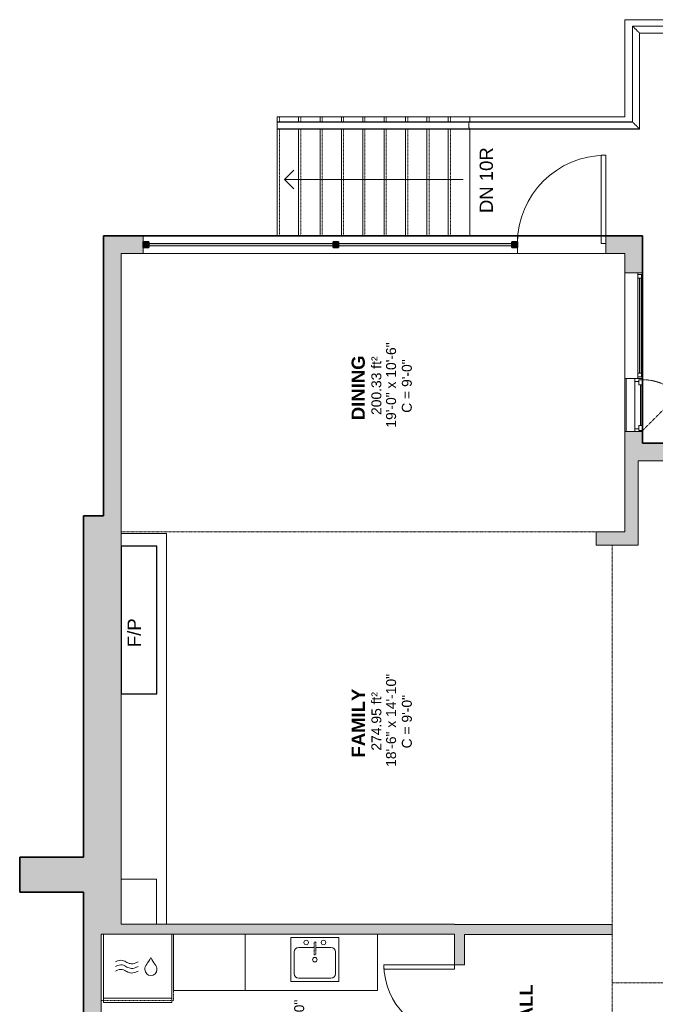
# Model space of a CAD drawing. Header units: inches. Extents: x 271 to 878, y -149 to 723.
# Tile 3 of 4: x 279 to 567, y 276 to 723. Entities that reach past the tile are written whole.
import ezdxf

# ---------------------------------------------------------------- set-up
doc = ezdxf.new("R2010")
doc.units = ezdxf.units.IN
doc.header["$MEASUREMENT"] = 0
doc.linetypes.add('Dash', pattern=[0.23622, 0.11811, -0.11811])
doc.linetypes.add('Overhead', pattern=[0.15625, 0.09375, -0.0625])
for name, color, linetype, lineweight in [('A-AREA', 32, 'Dash', 9), ('A-AREA-IDEN', 2, 'Continuous', 9), ('A-DETL', 90, 'Continuous', 9), ('A-DOOR', 31, 'Continuous', 9), ('A-EXTEERIOR SPACES', 90, 'Continuous', 9), ('A-FLOR', 192, 'Continuous', 9), ('A-FLOR-HRAL', 11, 'Continuous', 9), ('A-GENM', 13, 'Continuous', 9), ('A-GLAZ', 151, 'Continuous', 9), ('A-GLAZ-HDLN', 1, 'Dash', 18), ('A-LEDGES', 90, 'Continuous', 9), ('A-OBJECTS', 90, 'Continuous', 9), ('A-WALL', 90, 'Continuous', 9), ('A-WALL-PATT', 111, 'Continuous', 9), ('G-ANNO-TEXT', 231, 'Continuous', 9), ('P-SANR-FIXT', 6, 'Continuous', 9), ('P-SANR-FIXT-HDLN', 131, 'Dash', 9), ('Q-CASE', 31, 'Continuous', 9), ('Q-SPCQ', 2, 'Continuous', 9), ('S-STRS', 90, 'Continuous', 9)]:
    doc.layers.add(name, color=color, linetype=linetype, lineweight=lineweight)
doc.styles.add('Arial', font='arial.ttf', dxfattribs={"height": 4.5})
doc.styles.add('Arial_1', font='arial.ttf', dxfattribs={"height": 6})
doc.styles.add('Arial_B', font='arialbd.ttf', dxfattribs={"height": 6})

# ---------------------------------------------------------------- blocks, each defined once
blk = doc.blocks.new('Planitar-Fixed - Default 1-6025743-Main Floor')
at = {"layer": 'A-GLAZ', "lineweight": 18}
for p, q in [((-24, 4.51), (-23.25, 4.51)), ((-23.25, 4.51), (-24, 4.51)), ((-23.25, 4.51), (-23.25, 2.28)), ((-23.25, 2.28), (-23.25, 4.51)), ((23.25, 4.51), (23.25, 2.28)), ((23.96, 4.51), (23.25, 4.51)), ((24, 4.51), (23.25, 4.51)), ((23.25, 4.51), (23.25, 2.28)), ((-23.25, 4.01), (-21.52, 4.01)), ((-21.52, 4.01), (-23.25, 4.01)), ((-23.25, 4.01), (-23.25, 2.28)), ((-23.25, 2.28), (-21.52, 2.28)), ((-21.52, 4.01), (-21.52, 2.28)), ((-21.52, 2.28), (-21.52, 4.01)), ((21.52, 4.01), (21.52, 2.28)), ((23.25, 4.01), (21.52, 4.01)), ((23.25, 4.01), (21.52, 4.01)), ((21.52, 4.01), (21.52, 2.28)), ((21.52, 2.28), (23.25, 2.28)), ((23.25, 2.28), (23.25, 4.01)), ((-24, -3.49), (-22.74, -3.49)), ((24, -3.49), (22.74, -3.49))]:
    blk.add_line(p, q, dxfattribs=at)
at = {"layer": 'A-GLAZ'}
for p, q in [((-23.25, 4.51), (23.25, 4.51)), ((24, 2.28), (-24, 2.28)), ((-24, 2.28), (-24, -3.49)), ((-21.52, 4.01), (21.52, 4.01)), ((24, -3.49), (24, 2.28)), ((-24, -3.49), (24, -3.49))]:
    blk.add_line(p, q, dxfattribs=at)
at = {"layer": 'A-GLAZ', "lineweight": 25}
blk.add_line((-21.52, 3.15), (21.52, 3.15), dxfattribs=at)
blk = doc.blocks.new('Fireplace1 - 600mm-5591401-Main Floor')
at = {"layer": 'A-GENM'}
for p, q in [((-33.5, -3.94), (33.5, -3.94)), ((-33.5, -20.19), (-33.5, -3.94)), ((33.5, -3.94), (33.5, -20.19)), ((33.5, -20.19), (-33.5, -20.19))]:
    blk.add_line(p, q, dxfattribs=at)
at = {"layer": 'A-GENM', "lineweight": 25}
for p, q in [((33.5, -3.94), (-33.5, -3.94)), ((-33.5, -3.94), (-33.5, -20.19)), ((33.5, -20.19), (33.5, -3.94)), ((-33.5, -20.19), (33.5, -20.19))]:
    blk.add_line(p, q, dxfattribs=at)
blk = doc.blocks.new('2D Kitchen-Single Sink - 760 x 535mm-5591419-Main Floor')
at = {"layer": 'P-SANR-FIXT'}
for p, q in [((11.43, 10.04), (-10.2, 10.04)), ((-10.2, 10.04), (-10.2, -9.85)), ((11.43, -9.85), (11.43, 10.04)), ((0.12, 5.54), (-6.7, 5.54)), ((7.93, 5.54), (1.12, 5.54)), ((-8.7, 3.54), (-8.7, -6.35)), ((9.93, -6.35), (9.93, 3.54)), ((-6.7, -8.35), (7.93, -8.35)), ((-10.2, -9.85), (11.43, -9.85))]:
    blk.add_line(p, q, dxfattribs=at)
for centre, radius, start, end in [((-6.7, 3.54), 2, 90, 180), ((-3.32, 7.79), 1, 360, 180), ((-3.32, 7.79), 1, 180, 360), ((4.55, 7.79), 1, 360, 180), ((4.55, 7.79), 1, 180, 360), ((7.93, 3.54), 2, 0, 90), ((0.62, 0), 1, 360, 180), ((0.62, 0), 1, 180, 0), ((-6.7, -6.35), 2, 180, 270), ((7.93, -6.35), 2, 270, 0)]:
    blk.add_arc(centre, radius, start, end, dxfattribs=at)
at = {"layer": 'P-SANR-FIXT-HDLN'}
for p, q in [((0.24, 2.5), (0.24, 7.79)), ((0.99, 7.79), (0.99, 2.5))]:
    blk.add_line(p, q, dxfattribs=at)
for centre, start, end in [((0.62, 7.79), 0, 180), ((0.62, 2.5), 180, 360)]:
    blk.add_arc(centre, 0.375, start, end, dxfattribs=at)
blk = doc.blocks.new('Washer_Dryer Combo Stacked - Family1-5591420-Main Floor')
at = {"layer": 'Q-SPCQ'}
for p, q in [((19.19, 0), (-11.81, 0)), ((-11.81, 0), (-11.81, -31)), ((-11.81, 0), (19.19, 0)), ((-11.81, -31), (-11.81, 0)), ((19.19, -31), (19.19, 0)), ((19.19, 0), (19.19, -31)), ((-11.81, -29), (19.19, -29)), ((-11.81, -31), (19.19, -31)), ((19.19, -31), (-11.81, -31))]:
    blk.add_line(p, q, dxfattribs=at)
blk.add_arc((9.75, -16.04), 2.7, 180, 0, dxfattribs=at)
for points in [[(-6.33, -12.54), (-3.84, -11.07), (-0.93, -13.07), (1.28, -13.85), (3.91, -12.54)], [(-6.33, -14.64), (-3.84, -13.17), (-0.93, -15.17), (1.28, -15.95), (3.91, -14.64)], [(-6.33, -16.74), (-3.84, -15.27), (-0.93, -17.27), (1.28, -18.05), (3.91, -16.74)]]:
    blk.add_open_spline(points, degree=3, knots=[0, 0, 0, 0, 0.52335, 1.049098, 1.049098, 1.049098, 1.049098], dxfattribs=at)
for points in [[(7.05, -16.04), (6.78, -14.11), (8.56, -13.31), (9.66, -10.49)], [(12.45, -16.04), (12.67, -14.08), (10.84, -13.32), (9.66, -10.49)]]:
    blk.add_open_spline(points, degree=3, dxfattribs=at)
blk = doc.blocks.new('Tall Cabinet-Single Door_2_ - 36_-5607747-Main Floor')
at = {"layer": 'Q-CASE'}
for p, q in [((16.98, 0), (-15.51, 0)), ((-15.51, 0), (-15.51, -25.5)), ((16.98, -25.5), (16.98, 0)), ((-15.51, -25.5), (16.98, -25.5))]:
    blk.add_line(p, q, dxfattribs=at)
blk = doc.blocks.new('Upper Cabinet-Single Door-Wall - 24_ X2_-6_-5609922-Main Floor')
at = {"layer": 'Q-CASE', "linetype": 'Overhead'}
for p, q in [((-22.6, 2.25), (-22.6, 32.25)), ((-22.6, 32.25), (10.17, 32.25)), ((10.17, 32.25), (10.17, 2.25)), ((10.17, 2.25), (-22.6, 2.25))]:
    blk.add_line(p, q, dxfattribs=at)
blk = doc.blocks.new('Countertop- Rectangle shape base - Default 2-6025841-Main Floor')
at = {"layer": 'A-GENM'}
for p, q in [((60, 27.75), (0, 27.75)), ((0, 27.75), (0, 2.25))]:
    blk.add_line(p, q, dxfattribs=at)
blk = doc.blocks.new('Top Rail Type - Top Rail_Internal_-5575814-Main Floor')
at = {"layer": 'A-FLOR-HRAL'}
for p, q in [((556.63, 719.8), (556.63, 676.3)), ((755.26, 719.8), (556.63, 719.8)), ((755.26, 576.3), (755.26, 719.8)), ((559.78, 673.15), (559.78, 716.65)), ((559.78, 716.65), (752.11, 716.65)), ((752.11, 716.65), (752.11, 573.15)), ((482.73, 676.3), (395.46, 676.3)), ((556.63, 676.3), (482.73, 676.3)), ((395.46, 673.15), (482.73, 673.15)), ((482.73, 673.15), (559.78, 673.15)), ((801.76, 576.3), (755.26, 576.3)), ((801.76, 530.7), (801.76, 576.3)), ((752.11, 573.15), (798.61, 573.15)), ((798.61, 573.15), (798.61, 530.7))]:
    blk.add_line(p, q, dxfattribs=at)
for points, knots in [([(558.2, 718.22), (558.08, 718.34), (557.85, 718.58), (557.57, 718.86), (557.36, 719.06), (557.22, 719.21), (557.09, 719.34), (556.97, 719.46), (556.87, 719.56), (556.75, 719.67), (556.65, 719.77), (556.63, 719.8), (556.63, 719.8)], [0, 0, 0, 0, 0.142857, 0.285714, 0.357143, 0.428571, 0.5, 0.571429, 0.642857, 0.714286, 0.857143, 1, 1, 1, 1]), ([(753.68, 718.22), (753.8, 718.34), (754.04, 718.58), (754.32, 718.86), (754.52, 719.06), (754.67, 719.21), (754.8, 719.34), (754.92, 719.46), (755.02, 719.56), (755.13, 719.67), (755.23, 719.77), (755.26, 719.8), (755.26, 719.8)], [0, 0, 0, 0, 0.142857, 0.285714, 0.357143, 0.428571, 0.5, 0.571429, 0.642857, 0.714286, 0.857143, 1, 1, 1, 1]), ([(559.78, 716.65), (559.78, 716.65), (559.75, 716.68), (559.65, 716.77), (559.54, 716.89), (559.44, 716.99), (559.32, 717.11), (559.19, 717.24), (559.04, 717.38), (558.83, 717.59), (558.55, 717.87), (558.32, 718.1), (558.2, 718.22)], [0, 0, 0, 0, 0.142857, 0.285714, 0.357143, 0.428571, 0.5, 0.571429, 0.642857, 0.714286, 0.857143, 1, 1, 1, 1]), ([(752.11, 716.65), (752.11, 716.65), (752.14, 716.68), (752.23, 716.77), (752.35, 716.89), (752.45, 716.99), (752.57, 717.11), (752.7, 717.24), (752.84, 717.38), (753.05, 717.59), (753.33, 717.87), (753.56, 718.11), (753.68, 718.22)], [0, 0, 0, 0, 0.142857, 0.285714, 0.357143, 0.428571, 0.5, 0.571429, 0.642857, 0.714286, 0.857143, 1, 1, 1, 1]), ([(395.46, 674.72), (395.46, 674.84), (395.46, 675.08), (395.46, 675.41), (395.46, 675.71), (395.46, 676.01), (395.46, 676.2), (395.46, 676.28), (395.46, 676.3), (395.46, 676.3)], [0, 0, 0, 0, 0.142857, 0.285714, 0.428571, 0.571429, 0.785714, 0.892857, 1, 1, 1, 1]), ([(395.46, 673.15), (395.46, 673.15), (395.46, 673.18), (395.46, 673.29), (395.46, 673.48), (395.46, 673.78), (395.46, 674.12), (395.46, 674.46), (395.46, 674.63), (395.46, 674.72)], [0, 0, 0, 0, 0.142857, 0.285714, 0.428571, 0.571429, 0.785714, 0.892857, 1, 1, 1, 1]), ([(482.32, 674.72), (482.32, 674.96), (482.35, 675.43), (482.44, 675.88), (482.52, 676.08), (482.56, 676.16), (482.62, 676.26), (482.68, 676.3), (482.73, 676.3)], [0, 0, 0, 0, 0.285714, 0.571429, 0.678571, 0.732143, 0.785714, 1, 1, 1, 1]), ([(482.73, 673.15), (482.7, 673.15), (482.63, 673.18), (482.55, 673.29), (482.47, 673.48), (482.39, 673.78), (482.33, 674.19), (482.32, 674.55), (482.32, 674.72)], [0, 0, 0, 0, 0.142857, 0.285714, 0.428571, 0.571429, 0.785714, 1, 1, 1, 1]), ([(558.2, 674.72), (558.08, 674.84), (557.85, 675.08), (557.57, 675.36), (557.36, 675.56), (557.22, 675.71), (557.09, 675.84), (556.97, 675.96), (556.87, 676.06), (556.75, 676.17), (556.65, 676.27), (556.63, 676.3), (556.63, 676.3)], [0, 0, 0, 0, 0.142857, 0.285714, 0.357143, 0.428571, 0.5, 0.571429, 0.642857, 0.714286, 0.857143, 1, 1, 1, 1]), ([(559.78, 673.15), (559.78, 673.15), (559.75, 673.18), (559.65, 673.27), (559.54, 673.39), (559.44, 673.49), (559.32, 673.61), (559.19, 673.74), (559.04, 673.88), (558.83, 674.09), (558.55, 674.37), (558.32, 674.61), (558.2, 674.72)], [0, 0, 0, 0, 0.142857, 0.285714, 0.357143, 0.428571, 0.5, 0.571429, 0.642857, 0.714286, 0.857143, 1, 1, 1, 1]), ([(753.68, 574.72), (753.8, 574.84), (754.04, 575.08), (754.32, 575.36), (754.52, 575.56), (754.67, 575.71), (754.8, 575.84), (754.92, 575.96), (755.02, 576.06), (755.13, 576.17), (755.23, 576.27), (755.26, 576.3), (755.26, 576.3)], [0, 0, 0, 0, 0.142857, 0.285714, 0.357143, 0.428571, 0.5, 0.571429, 0.642857, 0.714286, 0.857143, 1, 1, 1, 1]), ([(800.18, 574.72), (800.3, 574.84), (800.54, 575.08), (800.82, 575.36), (801.02, 575.56), (801.17, 575.71), (801.3, 575.84), (801.42, 575.96), (801.52, 576.06), (801.63, 576.17), (801.73, 576.27), (801.76, 576.3), (801.76, 576.3)], [0, 0, 0, 0, 0.142857, 0.285714, 0.357143, 0.428571, 0.5, 0.571429, 0.642857, 0.714286, 0.857143, 1, 1, 1, 1]), ([(752.11, 573.15), (752.11, 573.15), (752.14, 573.18), (752.23, 573.27), (752.35, 573.39), (752.45, 573.49), (752.57, 573.61), (752.7, 573.74), (752.84, 573.88), (753.05, 574.09), (753.33, 574.37), (753.57, 574.6), (753.68, 574.72)], [0, 0, 0, 0, 0.142857, 0.285714, 0.357143, 0.428571, 0.5, 0.571429, 0.642857, 0.714286, 0.857143, 1, 1, 1, 1]), ([(798.61, 573.15), (798.61, 573.15), (798.64, 573.18), (798.73, 573.27), (798.85, 573.39), (798.95, 573.49), (799.07, 573.61), (799.2, 573.74), (799.34, 573.88), (799.55, 574.09), (799.83, 574.37), (800.06, 574.61), (800.18, 574.72)], [0, 0, 0, 0, 0.142857, 0.285714, 0.357143, 0.428571, 0.5, 0.571429, 0.642857, 0.714286, 0.857143, 1, 1, 1, 1])]:
    blk.add_open_spline(points, degree=3, knots=knots, dxfattribs=at)
blk = doc.blocks.new('Top Rail Type - Top Rail_Internal_-V5-Main Floor')
at = {"layer": 'A-FLOR-HRAL'}
for p, q in [((556.6, 719.82), (755.28, 719.82)), ((556.6, 676.32), (556.6, 719.82)), ((755.28, 719.82), (755.28, 576.32)), ((559.8, 716.63), (752.08, 716.63)), ((559.8, 673.13), (559.8, 716.63)), ((752.08, 716.63), (752.08, 573.13)), ((395.46, 676.32), (395.46, 676.26)), ((395.46, 676.32), (482.73, 676.32)), ((482.73, 676.32), (556.6, 676.32)), ((395.46, 673.13), (482.73, 673.13)), ((482.73, 673.13), (559.8, 673.13)), ((755.28, 576.32), (801.78, 576.32)), ((801.78, 576.32), (801.78, 530.7)), ((752.08, 573.13), (798.58, 573.13)), ((798.58, 573.13), (798.58, 530.7))]:
    blk.add_line(p, q, dxfattribs=at)
blk = doc.blocks.new('Wall Shelf - Wall Shelf-5608298-Main Floor')
at = {"layer": 'A-OBJECTS'}
for p, q in [((10.25, 8), (-10.25, 8)), ((-10.25, 8), (-10.25, -8)), ((10.25, -8), (10.25, 8)), ((-10.25, -8), (10.25, -8))]:
    blk.add_line(p, q, dxfattribs=at)
blk = doc.blocks.new('Planitar - Single Door_Swapper - 8_6_ x 3_4_-5960631-Main Floor')
at = {"layer": 'A-GENM'}
for p, q in [((20, 40.5), (18, 40.5)), ((18, 40.5), (18, 0.5)), ((20, 4), (20, 40.5)), ((18, 0.5), (20, 0.5))]:
    blk.add_line(p, q, dxfattribs=at)
blk.add_arc((20, 0.5), 40, 90, 180, dxfattribs=at)
blk = doc.blocks.new('Planitar - Single Door_Swapper - 9_0_ x 2_8_-5960853-Main Floor')
at = {"layer": 'A-GENM'}
for p, q in [((16, 34.25), (14, 34.25)), ((14, 34.25), (14, 2.25)), ((16, 2.25), (16, 34.25)), ((14, 2.25), (16, 2.25))]:
    blk.add_line(p, q, dxfattribs=at)
blk.add_arc((16, 2.25), 32, 90, 180, dxfattribs=at)
blk = doc.blocks.new('Planitar-Casement-Single_Left - Default 1-6025669-Main Floor')
at = {"layer": 'A-GLAZ'}
for p, q in [((-12, 4), (12, 4)), ((-10.75, 0.5), (10.75, 0.5)), ((9.25, 4), (-9.25, 4)), ((12, -4), (-12, -4)), ((9.25, -3.5), (-9.25, -3.5))]:
    blk.add_line(p, q, dxfattribs=at)
at = {"layer": 'A-GLAZ', "lineweight": 18}
for p, q in [((-12, 4), (-12, -4)), ((-9.25, 4), (-12, 4)), ((-10.75, 0.5), (-12, 0.5)), ((-11.5, 4), (-11.5, 2.25)), ((-11.5, 2.25), (-10.75, 2.25)), ((-9.25, 2.25), (-10.75, 2.25)), ((-10.75, 2.25), (-10.75, 0.5)), ((-9.25, 4), (-9.25, 2.25)), ((9.25, 4), (12, 4)), ((9.25, 4), (9.25, 2.25)), ((9.25, 2.25), (10.75, 2.25)), ((10.75, 2.25), (10.75, 0.5)), ((11.5, 2.25), (10.75, 2.25)), ((12, 0.5), (10.75, 0.5)), ((11.5, 4), (11.5, 2.25)), ((12, 4), (12, -4)), ((-9.25, -3.5), (-12, -3.5)), ((9.25, -3.5), (12, -3.5))]:
    blk.add_line(p, q, dxfattribs=at)
at = {"layer": 'A-GLAZ', "lineweight": 25}
blk.add_line((9.25, 3.125), (-9.25, 3.125), dxfattribs=at)
at = {"layer": 'A-GLAZ-HDLN', "color": 7}
blk.add_line((-4.763, 20.263), (11.5, 4), dxfattribs=at)
blk.add_arc((11.5, 4), 23, 135, 180, dxfattribs=at)

msp = doc.modelspace()

# ---------------------------------------------------------------- hatches: boundary and pattern name
at = {"layer": 'A-WALL-PATT'}
for points in [[(316.66, 497.7), (324.66, 497.7), (324.66, 624.7), (316.66, 624.7), (316.66, 521.17)], [(334.66, 616.7), (334.66, 624.7), (324.66, 624.7), (324.66, 616.7)], [(337.16, 619.45), (337.16, 621.95), (334.66, 621.95), (334.66, 619.45)], [(423.26, 619.45), (423.26, 621.95), (420.76, 621.95), (420.76, 619.45)], [(504.41, 619.45), (504.41, 621.95), (501.91, 621.95), (501.91, 619.45)], [(553.16, 616.7), (561.16, 616.7), (561.16, 624.7), (544.41, 624.7), (544.41, 616.7)], [(559.16, 490.45), (559.16, 522.7), (553.16, 522.7), (553.16, 490.45)], [(324.66, 308.04), (324.66, 497.7), (307.66, 497.7), (307.66, 308.04), (316.6, 308.04)], [(540.16, 484.45), (559.16, 484.45), (559.16, 490.45), (540.16, 490.45)], [(301.16, 327.04), (301.16, 343.04), (278.66, 343.04), (278.66, 327.04)], [(307.66, 327.04), (307.66, 343.04), (301.16, 343.04), (301.16, 327.04)], [(475.85, 308.04), (475.85, 312.54), (324.66, 312.54), (324.66, 308.04), (380.91, 308.04)], [(547.41, 307.95), (547.41, 312.45), (480.35, 312.45), (480.35, 307.95), (536.26, 307.95)], [(307.66, 221.7), (315.66, 221.7), (315.66, 308.04), (307.66, 308.04), (307.66, 272.12)]]:
    msp.add_hatch(color=9, dxfattribs=at).paths.add_polyline_path(points, flags=0)
h = msp.add_hatch(color=9, dxfattribs=at)
h.paths.add_polyline_path([(423.26, 620.2), (501.91, 620.2), (501.91, 621.2), (423.26, 621.2)], flags=0)
h.paths.add_polyline_path([(420.76, 620.2), (420.76, 621.2), (337.16, 621.2), (337.16, 620.2), (350.18, 620.2)], flags=0)
h = msp.add_hatch(color=9, dxfattribs=at)
h.paths.add_polyline_path([(553.16, 530.7), (561.16, 530.7), (561.16, 535.95), (553.16, 535.95)], flags=0)
h.paths.add_polyline_path([(561.16, 607.95), (561.16, 616.7), (553.16, 616.7), (553.16, 607.95), (558.92, 607.95)], flags=0)
h = msp.add_hatch(color=9, dxfattribs=at)
h.paths.add_polyline_path([(818.16, 522.7), (818.16, 530.7), (717.91, 530.7), (717.91, 522.7), (815.37, 522.7)], flags=0)
h.paths.add_polyline_path([(574.91, 522.7), (574.91, 530.7), (553.16, 530.7), (553.16, 522.7), (559.16, 522.7)], flags=0)
h = msp.add_hatch(color=9, dxfattribs=at)
h.paths.add_polyline_path([(475.85, 221.7), (480.35, 221.7), (480.35, 262.2), (475.85, 262.2), (475.85, 223.95)], flags=0)
h.paths.add_polyline_path([(480.35, 294.2), (480.35, 312.45), (475.85, 312.45), (475.85, 294.2)], flags=0)

# ---------------------------------------------------------------- linework, layer by layer
at = {"layer": 'A-AREA'}
for p, q in [((553.16, 722.7), (553.16, 678.7)), ((758.16, 722.7), (553.16, 722.7)), ((482.73, 678.7), (395.46, 678.7)), ((395.46, 678.7), (395.46, 624.7)), ((482.73, 676.32), (482.73, 678.7)), ((482.73, 678.7), (553.16, 678.7)), ((482.73, 624.7), (482.73, 673.13)), ((540.16, 490.45), (324.66, 490.45)), ((547.41, 312.45), (547.41, 484.45)), ((547.41, 307.95), (547.41, 267.7)), ((729.16, 285.95), (547.41, 285.95))]:
    msp.add_line(p, q, dxfattribs=at)
at = {"layer": 'A-DETL'}
for p, q in [((398.73, 650.2), (402.97, 654.44)), ((479.73, 650.2), (398.73, 650.2)), ((398.73, 650.2), (402.97, 645.96))]:
    msp.add_line(p, q, dxfattribs=at)
at = {"layer": 'A-DETL', "lineweight": 35}
for p, q in [((316.66, 497.7), (316.66, 624.7)), ((316.66, 624.7), (561.16, 624.7)), ((561.16, 624.7), (561.16, 530.7)), ((561.16, 530.7), (826.16, 530.7)), ((307.66, 497.7), (316.66, 497.7)), ((307.66, 343.04), (307.66, 497.7)), ((278.66, 327.04), (278.66, 343.04)), ((278.66, 343.04), (307.66, 343.04)), ((307.66, 327.04), (278.66, 327.04)), ((307.66, 107.7), (307.66, 327.04))]:
    msp.add_line(p, q, dxfattribs=at)
at = {"layer": 'A-EXTEERIOR SPACES'}
for p, q in [((758.16, 722.7), (553.16, 722.7)), ((553.16, 722.7), (553.16, 678.7)), ((553.16, 678.7), (395.46, 678.7)), ((395.46, 678.7), (395.46, 624.7))]:
    msp.add_line(p, q, dxfattribs=at)
at = {"layer": 'A-FLOR'}
for p, q in [((758.16, 722.7), (553.16, 722.7)), ((553.16, 722.7), (553.16, 678.7)), ((553.16, 678.7), (482.73, 678.7)), ((482.73, 678.7), (482.73, 676.32)), ((482.73, 673.13), (482.73, 624.7)), ((504.41, 624.7), (544.41, 624.7)), ((544.41, 616.7), (504.41, 616.7)), ((345.17, 489.81), (324.66, 489.81)), ((345.17, 312.54), (345.17, 489.81))]:
    msp.add_line(p, q, dxfattribs=at)
at = {"layer": 'A-LEDGES'}
for p, q in [((340.91, 484.06), (324.66, 484.06)), ((324.66, 484.06), (324.66, 417.06)), ((340.91, 417.06), (340.91, 484.06)), ((324.66, 417.06), (340.91, 417.06))]:
    msp.add_line(p, q, dxfattribs=at)
at = {"layer": 'A-OBJECTS'}
for p, q in [((324.66, 489.81), (324.66, 484.06)), ((324.66, 489.81), (345.17, 489.81)), ((345.17, 489.81), (345.17, 312.54)), ((324.66, 333.04), (324.66, 417.06)), ((340.66, 333.04), (324.66, 333.04)), ((324.66, 333.04), (324.66, 312.54)), ((340.66, 312.54), (340.66, 333.04)), ((324.66, 312.54), (340.66, 312.54)), ((348.42, 308.04), (348.42, 282.54)), ((380.91, 308.04), (348.42, 308.04)), ((380.91, 282.54), (380.91, 308.04)), ((380.91, 308.04), (440.91, 308.04)), ((380.91, 282.54), (380.91, 308.04)), ((440.91, 308.04), (440.91, 282.54)), ((348.42, 282.54), (380.91, 282.54)), ((440.91, 282.54), (380.91, 282.54))]:
    msp.add_line(p, q, dxfattribs=at)
at = {"layer": 'A-WALL'}
for p, q in [((316.66, 624.7), (504.41, 624.7)), ((316.66, 624.7), (316.66, 497.7)), ((334.66, 616.7), (334.66, 624.7)), ((420.76, 621.2), (337.16, 621.2)), ((501.91, 621.2), (423.26, 621.2)), ((504.41, 621.95), (504.41, 624.7)), ((561.16, 624.7), (544.41, 624.7)), ((544.41, 624.7), (544.41, 616.7)), ((561.16, 607.95), (561.16, 624.7)), ((324.66, 333.04), (324.66, 616.7)), ((504.41, 616.7), (324.66, 616.7)), ((337.16, 620.2), (420.76, 620.2)), ((423.26, 620.2), (501.91, 620.2)), ((504.41, 616.7), (504.41, 619.45)), ((544.41, 616.7), (553.16, 616.7)), ((553.16, 616.7), (553.16, 607.95)), ((558.92, 607.95), (561.16, 607.95)), ((553.16, 535.95), (553.16, 490.45)), ((561.16, 530.7), (561.16, 535.95)), ((574.91, 530.7), (561.16, 530.7)), ((559.16, 522.7), (574.91, 522.7)), ((559.16, 484.45), (559.16, 522.7)), ((316.66, 497.7), (307.66, 497.7)), ((307.66, 497.7), (307.66, 343.04)), ((553.16, 490.45), (540.16, 490.45)), ((540.16, 490.45), (540.16, 484.45)), ((540.16, 484.45), (559.16, 484.45)), ((307.66, 343.04), (278.66, 343.04)), ((278.66, 343.04), (278.66, 327.04)), ((278.66, 327.04), (307.66, 327.04)), ((307.66, 327.04), (307.66, 125.2)), ((475.85, 312.54), (340.66, 312.54)), ((475.85, 312.45), (475.85, 312.54)), ((547.41, 312.45), (475.85, 312.45)), ((547.41, 307.95), (547.41, 312.45)), ((315.66, 308.04), (316.6, 308.04)), ((315.66, 223.95), (315.66, 308.04)), ((347.6, 308.04), (348.42, 308.04)), ((380.91, 308.04), (475.85, 308.04)), ((475.85, 308.04), (475.85, 294.2)), ((480.35, 307.95), (547.41, 307.95)), ((480.35, 294.2), (480.35, 307.95)), ((475.85, 294.2), (480.35, 294.2))]:
    msp.add_line(p, q, dxfattribs=at)
at = {"layer": 'A-WALL', "lineweight": 35}
for p, q in [((337.16, 621.95), (334.66, 621.95)), ((334.66, 621.95), (334.66, 619.45)), ((337.16, 619.45), (337.16, 621.95)), ((423.26, 621.95), (420.76, 621.95)), ((420.76, 621.95), (420.76, 619.45)), ((423.26, 619.45), (423.26, 621.95)), ((504.41, 621.95), (501.91, 621.95)), ((501.91, 621.95), (501.91, 619.45)), ((504.41, 619.45), (504.41, 621.95)), ((334.66, 619.45), (337.16, 619.45)), ((420.76, 619.45), (423.26, 619.45)), ((501.91, 619.45), (504.41, 619.45))]:
    msp.add_line(p, q, dxfattribs=at)
at = {"layer": 'S-STRS'}
for p, q in [((395.46, 678.7), (395.46, 676.32)), ((395.46, 678.7), (405.16, 678.7)), ((405.16, 678.7), (414.86, 678.7)), ((405.16, 678.7), (405.16, 676.32)), ((414.86, 678.7), (424.55, 678.7)), ((414.86, 678.7), (414.86, 676.32)), ((424.55, 678.7), (434.25, 678.7)), ((424.55, 678.7), (424.55, 676.32)), ((434.25, 678.7), (443.94, 678.7)), ((434.25, 678.7), (434.25, 676.32)), ((443.94, 678.7), (453.64, 678.7)), ((443.94, 678.7), (443.94, 676.32)), ((453.64, 678.7), (463.33, 678.7)), ((453.64, 678.7), (453.64, 676.32)), ((463.33, 678.7), (473.03, 678.7)), ((463.33, 678.7), (463.33, 676.32)), ((473.03, 678.7), (482.73, 678.7)), ((473.03, 678.7), (473.03, 676.32)), ((482.73, 678.7), (482.73, 676.32)), ((395.46, 673.13), (395.46, 624.7)), ((405.16, 673.13), (405.16, 624.7)), ((414.86, 673.13), (414.86, 624.7)), ((424.55, 673.13), (424.55, 624.7)), ((434.25, 673.13), (434.25, 624.7)), ((443.94, 673.13), (443.94, 624.7)), ((453.64, 673.13), (453.64, 624.7)), ((463.33, 673.13), (463.33, 624.7)), ((473.03, 673.13), (473.03, 624.7)), ((482.73, 673.13), (482.73, 624.7))]:
    msp.add_line(p, q, dxfattribs=at)
at = {"layer": 'S-STRS', "linetype": 'Overhead'}
for p, q in [((396.45, 678.7), (396.45, 676.32)), ((406.14, 678.7), (406.14, 676.32)), ((415.84, 678.7), (415.84, 676.32)), ((425.54, 678.7), (425.54, 676.32)), ((435.23, 678.7), (435.23, 676.32)), ((444.93, 678.7), (444.93, 676.32)), ((454.62, 678.7), (454.62, 676.32)), ((464.32, 678.7), (464.32, 676.32)), ((474.01, 678.7), (474.01, 676.32)), ((396.45, 673.13), (396.45, 624.7)), ((406.14, 673.13), (406.14, 624.7)), ((415.84, 673.13), (415.84, 624.7)), ((425.54, 673.13), (425.54, 624.7)), ((435.23, 673.13), (435.23, 624.7)), ((444.93, 673.13), (444.93, 624.7)), ((454.62, 673.13), (454.62, 624.7)), ((464.32, 673.13), (464.32, 624.7)), ((474.01, 673.13), (474.01, 624.7))]:
    msp.add_line(p, q, dxfattribs=at)

# ---------------------------------------------------------------- block references
at = {"layer": 'A-DOOR'}
msp.add_blockref('Planitar - Single Door_Swapper - 8_6_ x 3_4_-5960631-Main Floor', (524.41, 620.7), dxfattribs=at)
at = {"layer": 'A-DOOR', "rotation": 89.99999999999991}
msp.add_blockref('Planitar - Single Door_Swapper - 9_0_ x 2_8_-5960853-Main Floor', (478.1, 278.2), dxfattribs=at)
at = {"layer": 'A-FLOR-HRAL'}
for name in ['Top Rail Type - Top Rail_Internal_-V5-Main Floor', 'Top Rail Type - Top Rail_Internal_-5575814-Main Floor']:
    msp.add_blockref(name, (0, 0), dxfattribs=at)
at = {"layer": 'A-GENM'}
for name, p, rotation in [('Fireplace1 - 600mm-5591401-Main Floor', (320.72, 450.56), 89.9999999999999), ('Countertop- Rectangle shape base - Default 2-6025841-Main Floor', (440.91, 310.29), 180)]:
    msp.add_blockref(name, p, dxfattribs=dict(at, rotation=rotation))
at = {"layer": 'A-GLAZ', "rotation": 269.9999999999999}
for name, p in [('Planitar-Fixed - Default 1-6025743-Main Floor', (556.64, 583.95)), ('Planitar-Casement-Single_Left - Default 1-6025669-Main Floor', (557.16, 547.95))]:
    msp.add_blockref(name, p, dxfattribs=at)
at = {"layer": 'A-OBJECTS', "rotation": 89.9999999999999}
msp.add_blockref('Wall Shelf - Wall Shelf-5608298-Main Floor', (332.66, 322.79), dxfattribs=at)
at = {"layer": 'P-SANR-FIXT'}
msp.add_blockref('2D Kitchen-Single Sink - 760 x 535mm-5591419-Main Floor', (411.9, 296.5), dxfattribs=at)
at = {"layer": 'Q-CASE', "rotation": 180}
msp.add_blockref('Upper Cabinet-Single Door-Wall - 24_ X2_-6_-5609922-Main Floor', (325.82, 310.29), dxfattribs=at)
at = {"layer": 'Q-CASE'}
msp.add_blockref('Tall Cabinet-Single Door_2_ - 36_-5607747-Main Floor', (363.93, 308.04), dxfattribs=at)
at = {"layer": 'Q-SPCQ'}
msp.add_blockref('Washer_Dryer Combo Stacked - Family1-5591420-Main Floor', (328.41, 308.04), dxfattribs=at)

# ---------------------------------------------------------------- texts
at = {"layer": 'A-AREA-IDEN', "attachment_point": 1, "rotation": 90}
for s, insert, char_height, width, style in [('19\'-0" x 10\'-6"', (444.84, 537.72), 4.5, 44.541, 'Arial'), ('DINING', (429.18, 541.11), 6, 36.36, 'Arial_B'), ('200.33 ft²', (438.17, 543.47), 4.5, 30.603, 'Arial'), ('C = 9\'-0"', (451.97, 544.47), 4.5, 28.179, 'Arial'), ('18\'-6" x 14\'-10"', (444.84, 383.92), 4.5, 48.48, 'Arial'), ('FAMILY', (429.19, 388.18), 6, 38.178, 'Arial_B'), ('274.95 ft²', (438.18, 391.29), 4.5, 30.603, 'Arial'), ('C = 9\'-0"', (451.98, 392.3), 4.5, 28.179, 'Arial'), ('HALL', (505.35, 262.99), 6, 27.27, 'Arial_B'), ('13\'-4" x 7\'-0"', (403.16, 243.19), 4.5, 40.602, 'Arial')]:
    msp.add_mtext(s, dxfattribs=dict(at, insert=insert, char_height=char_height, width=width, style=style))
at = {"layer": 'G-ANNO-TEXT', "color": 7, "char_height": 6, "attachment_point": 1, "rotation": 90, "style": 'Arial_1'}
for s, insert, width in [('DN 10R', (487.26, 635.03), 37.269), ('F/P', (327.61, 438.22), 16.362)]:
    msp.add_mtext(s, dxfattribs=dict(at, insert=insert, width=width))

doc.saveas('drawing.dxf')
